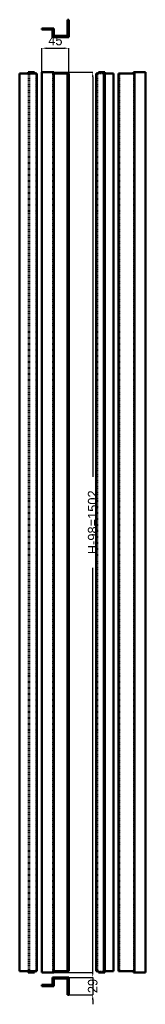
# Model space of a CAD drawing. Header units: millimetres. Extents: x 0 to 210, y -16 to 1627.
import ezdxf

# ---------------------------------------------------------------- set-up
doc = ezdxf.new("R2010")
doc.units = ezdxf.units.MM
doc.linetypes.add('Dashed', pattern=[2, 1, -1])
for name, color, linetype, lineweight in [('AM_0', 7, 'Continuous', 50), ('AM_5', 3, 'Continuous', 25), ('AM_9', 6, 'Dashed', 25)]:
    doc.layers.add(name, color=color, linetype=linetype, lineweight=lineweight)
doc.dimstyles.new('ISO-25', dxfattribs={"dimtxt": 2.5, "dimasz": 2.5, "dimexe": 1.25, "dimexo": 0.625, "dimtad": 1, "dimtxsty": 'Standard', "dimcen": 2.5, "dimadec": 0, "dimazin": 0, "dimtfac": 1, "dimtmove": 0, "dimatfit": 3, "dimfxl": 1, "dimarcsym": 0})

# ---------------------------------------------------------------- blocks, each defined once
blk = doc.blocks.new('1_CIP33_0__0_in_CIP33_0__1300')
at = {"layer": 'AM_0'}
for p, q in [((55.26, 16.5), (37.26, 16.5)), ((37.26, 16.5), (37.26, 14.5)), ((55.26, 29), (55.26, 16.5)), ((82.26, 29), (55.26, 29)), ((55.26, 25), (57.26, 25)), ((57.26, 14.5), (57.26, 27)), ((57.26, 27), (80.26, 27)), ((80.26, 27), (80.26, 0)), ((82.26, 0), (82.26, 29)), ((37.26, 14.5), (57.26, 14.5)), ((80.26, 0), (82.26, 0))]:
    blk.add_line(p, q, dxfattribs=at)
blk = doc.blocks.new('2_CIP33_0__0_in_CIP33_0__1300')
at = {"layer": 'AM_0'}
for p, q in [((0, 1537.26), (29, 1537.26)), ((0, 1537.26), (0, 39.26)), ((14.5, 1539.26), (25, 1539.26)), ((14.5, 1539.26), (14.5, 1537.26)), ((25, 1537.26), (25, 1539.26)), ((29, 1537.26), (29, 39.26)), ((0, 39.26), (29, 39.26)), ((14.5, 39.26), (14.5, 37.26)), ((14.5, 37.26), (25, 37.26)), ((25, 39.26), (25, 37.26))]:
    blk.add_line(p, q, dxfattribs=at)
at = {"layer": 'AM_9'}
for p, q in [((14.5, 1537.26), (14.5, 39.26)), ((16.5, 1539.26), (16.5, 37.26)), ((27, 1537.26), (27, 39.26))]:
    blk.add_line(p, q, dxfattribs=at)
blk = doc.blocks.new('3_CIP33_0__0_in_CIP33_0__1300')
at = {"layer": 'AM_0'}
for p, q in [((37.26, 1539.26), (57.26, 1539.26)), ((37.26, 1539.26), (37.26, 37.26)), ((57.26, 1539.26), (57.26, 37.26)), ((57.26, 1537.26), (82.26, 1537.26)), ((80.26, 1537.26), (80.26, 39.26)), ((82.26, 1537.26), (82.26, 39.26)), ((37.26, 37.26), (57.26, 37.26)), ((57.26, 39.26), (82.26, 39.26))]:
    blk.add_line(p, q, dxfattribs=at)
at = {"layer": 'AM_9'}
for p, q in [((55.26, 1539.26), (55.26, 37.26)), ((55.26, 1537.26), (57.26, 1537.26)), ((55.26, 39.26), (57.26, 39.26))]:
    blk.add_line(p, q, dxfattribs=at)
blk = doc.blocks.new('4_CIP33_0__0_in_CIP33_0__1300')
at = {"layer": 'AM_0'}
for p, q in [((128.12, 1537.26), (128.12, 39.26)), ((128.12, 1537.26), (132.12, 1537.26)), ((132.12, 1539.26), (142.62, 1539.26)), ((132.12, 1537.26), (132.12, 1539.26)), ((140.62, 1539.26), (140.62, 37.26)), ((142.62, 1539.26), (142.62, 37.26)), ((142.62, 1537.26), (157.12, 1537.26)), ((157.12, 1537.26), (157.12, 39.26)), ((128.12, 39.26), (132.12, 39.26)), ((132.12, 39.26), (132.12, 37.26)), ((132.12, 37.26), (142.62, 37.26)), ((142.62, 39.26), (157.12, 39.26))]:
    blk.add_line(p, q, dxfattribs=at)
at = {"layer": 'AM_9'}
for p, q in [((130.12, 1537.26), (130.12, 39.26)), ((132.12, 1537.26), (142.62, 1537.26)), ((132.12, 39.26), (142.62, 39.26))]:
    blk.add_line(p, q, dxfattribs=at)
blk = doc.blocks.new('5_CIP33_0__0_in_CIP33_0__1300')
at = {"layer": 'AM_0'}
for p, q in [((165.38, 1537.26), (192.38, 1537.26)), ((165.38, 1537.26), (165.38, 39.26)), ((190.38, 1539.26), (210.38, 1539.26)), ((190.38, 1537.26), (190.38, 1539.26)), ((192.38, 1539.26), (192.38, 37.26)), ((210.38, 1539.26), (210.38, 37.26)), ((165.38, 39.26), (192.38, 39.26)), ((190.38, 39.26), (190.38, 37.26)), ((190.38, 37.26), (210.38, 37.26))]:
    blk.add_line(p, q, dxfattribs=at)
at = {"layer": 'AM_9'}
for p, q in [((167.38, 1537.26), (167.38, 39.26)), ((190.38, 1537.26), (190.38, 39.26))]:
    blk.add_line(p, q, dxfattribs=at)
blk = doc.blocks.new('6_CIP33_0__0_in_CIP33_0__1300')
at = {"layer": 'AM_0'}
for p, q in [((80.26, 1626.92), (82.26, 1626.92)), ((80.26, 1599.92), (80.26, 1626.92)), ((82.26, 1626.92), (82.26, 1597.92)), ((37.26, 1612.42), (57.26, 1612.42)), ((37.26, 1610.42), (37.26, 1612.42)), ((55.26, 1610.42), (37.26, 1610.42)), ((55.26, 1597.92), (55.26, 1610.42)), ((57.26, 1612.42), (57.26, 1599.92)), ((55.26, 1601.92), (57.26, 1601.92)), ((82.26, 1597.92), (55.26, 1597.92)), ((57.26, 1599.92), (80.26, 1599.92))]:
    blk.add_line(p, q, dxfattribs=at)
blk = doc.blocks.new('*D7')
at = {"layer": 'AM_5', "color": 0, "lineweight": -2}
for p, q in [((122.3, 37), (122.3, 45)), ((79.3, 29), (122.3, 29)), ((122.3, 29), (122.3, 0)), ((82.3, 0), (122.3, 0)), ((122.3, -8), (122.3, -16))]:
    blk.add_line(p, q, dxfattribs=at)
at = {"layer": 'AM_5', "color": 0}
for points in [[(120.9, 37), (123.6, 37), (122.3, 29)], [(123.6, -8), (120.9, -8), (122.3, 0)]]:
    blk.add_solid(points, dxfattribs=at)
at = {"layer": 'Defpoints', "color": 0}
for p in [(79.3, 29), (82.3, 0), (114.3, 0)]:
    blk.add_point(p, dxfattribs=at)
at = {"layer": 'AM_5', "color": 0, "insert": (122.3, 14.5), "char_height": 16, "attachment_point": 5, "rotation": 90}
blk.add_mtext('29', dxfattribs=at)
blk = doc.blocks.new('*D8')
at = {"layer": 'AM_5', "color": 0, "lineweight": -2}
for p, q in [((57.3, 1539.3), (122.3, 1539.3)), ((122.3, 1531.3), (122.3, 864.3)), ((122.3, 45.3), (122.3, 712.2)), ((57.3, 37.3), (122.3, 37.3))]:
    blk.add_line(p, q, dxfattribs=at)
at = {"layer": 'AM_5', "color": 0}
for points in [[(123.6, 1531.3), (120.9, 1531.3), (122.3, 1539.3)], [(120.9, 45.3), (123.6, 45.3), (122.3, 37.3)]]:
    blk.add_solid(points, dxfattribs=at)
at = {"layer": 'Defpoints', "color": 0}
for p in [(57.3, 1539.3), (57.3, 37.3), (114.3, 37.3)]:
    blk.add_point(p, dxfattribs=at)
at = {"layer": 'AM_5', "color": 0, "insert": (122.3, 788.3), "char_height": 16, "attachment_point": 5, "rotation": 90}
blk.add_mtext('H-98=1502', dxfattribs=at)
blk = doc.blocks.new('*D9')
at = {"layer": 'AM_5', "color": 0, "lineweight": -2}
for p, q in [((37.3, 1539.3), (37.3, 1579.3)), ((45.3, 1579.3), (74.3, 1579.3)), ((82.3, 1537.3), (82.3, 1579.3))]:
    blk.add_line(p, q, dxfattribs=at)
at = {"layer": 'AM_5', "color": 0}
for points in [[(45.3, 1580.6), (45.3, 1577.9), (37.3, 1579.3)], [(74.3, 1577.9), (74.3, 1580.6), (82.3, 1579.3)]]:
    blk.add_solid(points, dxfattribs=at)
at = {"layer": 'Defpoints', "color": 0}
for p in [(82.3, 1571.3), (37.3, 1539.3), (82.3, 1537.3)]:
    blk.add_point(p, dxfattribs=at)
at = {"layer": 'AM_5', "color": 0, "insert": (59.8, 1592.1), "char_height": 16, "attachment_point": 5}
blk.add_mtext('45', dxfattribs=at)

msp = doc.modelspace()

# ---------------------------------------------------------------- block references
for name in ['6_CIP33_0__0_in_CIP33_0__1300', '2_CIP33_0__0_in_CIP33_0__1300', '3_CIP33_0__0_in_CIP33_0__1300', '4_CIP33_0__0_in_CIP33_0__1300', '5_CIP33_0__0_in_CIP33_0__1300', '1_CIP33_0__0_in_CIP33_0__1300']:
    msp.add_blockref(name, (0, 0))

# ---------------------------------------------------------------- dimensions: what is measured, and where the dimension line sits
at = {"layer": 'AM_5'}
dim = msp.add_linear_dim(base=(82.26, 1579.26), p1=(37.26, 1539.26), p2=(82.26, 1537.26), text='45', dimstyle='ISO-25', override={"dimtxt": 16, "dimasz": 8, "dimexe": 0, "dimexo": 0, "dimgap": 4.8}, dxfattribs=at)
dim.commit()
dim.dimension.update_dxf_attribs({"geometry": '*D9', "text_midpoint": (59.76, 1579.26), "dimtype": 160})
for base, p1, p2, text, picture, middle in [((122.26, 37.26), (57.26, 1539.26), (57.26, 37.26), 'H-98=1502', '*D8', (122.26, 788.26)), ((122.26, 0), (79.26, 29), (82.26, 0), '29', '*D7', (122.26, 14.5))]:
    dim = msp.add_linear_dim(base=base, p1=p1, p2=p2, angle=90, text=text, dimstyle='ISO-25', override={"dimtxt": 16, "dimasz": 8, "dimexe": 0, "dimexo": 0, "dimgap": 4.8}, dxfattribs=at)
    dim.commit()
    dim.dimension.update_dxf_attribs({"geometry": picture, "text_midpoint": middle, "dimtype": 160, "text_rotation": 90})

doc.saveas('drawing.dxf')
